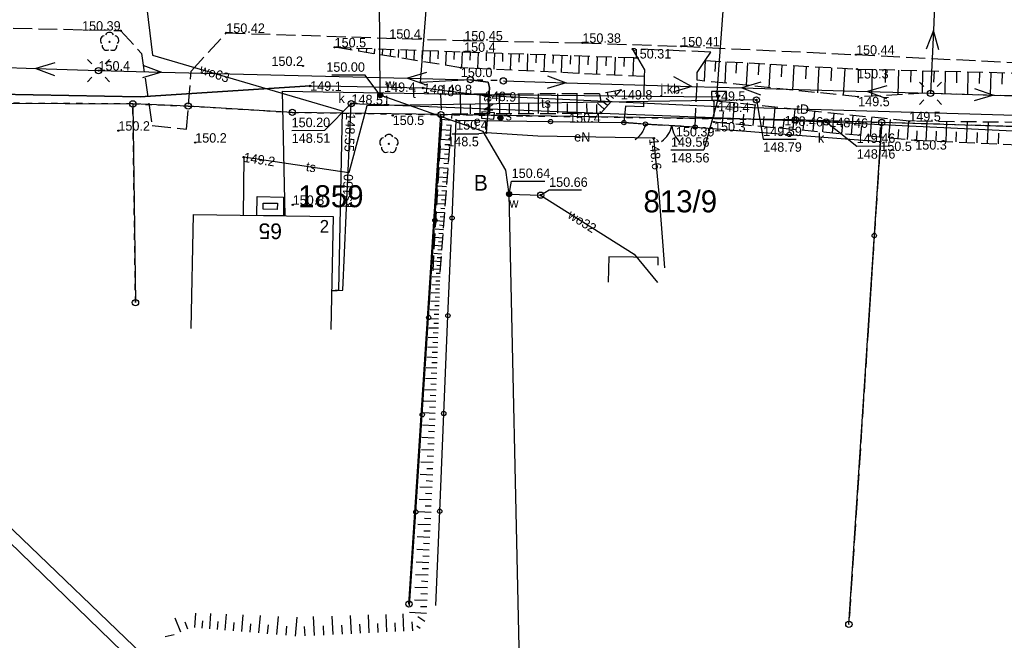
# Model space of a CAD drawing. Extents: x 7582895 to 7584772, y 6020395 to 6021139.
# Tile 5 of 49: x 7583654 to 7583732, y 6020650 to 6020700. Entities that reach past the tile are written whole.
import ezdxf
from ezdxf.enums import TextEntityAlignment as Align

# ---------------------------------------------------------------- set-up
doc = ezdxf.new("R2010")
doc.units = 0
for name, pattern in [('1_1', [0]), ('1_OTKJ', [2, 1.5, -0.5]), ('1_OTRK', [1.75, 1.25, -0.5]), ('1_OTRKG', [1.75, 1.25, -0.5]), ('3_EGBN', [0]), ('3_EGBS', [0]), ('3_EGBT', [0]), ('3_EGBU_A', [0]), ('4_SUEP_A', [0]), ('4_SUKP', [0]), ('4_SULO', [0]), ('4_SUPK', [0]), ('4_SUTP_A', [0]), ('4_SUWP', [0]), ('GDE', [0]), ('GUK', [2, 1.5, -0.5]), ('GUZ', [1, 0.5, -0.5])]:
    doc.linetypes.add(name, pattern=pattern)
doc.layers.get('0').update_dxf_attribs({"linetype": 'CONTINUOUS'})
for name, color, linetype in [('Dzialki', 7, 'GDE'), ('EADTD_T_0', 216, 'CONTINUOUS'), ('EGBB_L_0', 36, '3_EGBU_A'), ('EGBC_E_T_0', 7, 'CONTINUOUS'), ('EGBC_L_0', 7, '3_EGBN'), ('EGBE_L_0', 7, '3_EGBT'), ('EGBE_L_3', 7, '3_EGBS'), ('Kontury', 3, 'GUK'), ('Numery_dzialek', 7, 'CONTINUOUS'), ('Numery_uzytkow', 3, 'CONTINUOUS'), ('OTK_E_T_0', 7, 'CONTINUOUS'), ('OTK_L_0', 7, '1_OTKJ'), ('OTO_L_0', 7, 'CONTINUOUS'), ('OTO_L_1', 7, 'CONTINUOUS'), ('OTO_L_2', 7, 'CONTINUOUS'), ('OTR_L_1', 7, '1_OTRK'), ('OTR_T_0', 7, 'CONTINUOUS'), ('OTR_T_1', 7, 'CONTINUOUS'), ('OTZ_T_0', 96, 'CONTINUOUS'), ('Punkty', 7, 'CONTINUOUS'), ('SUE_E_T_1', 1, 'CONTINUOUS'), ('SUE_T_3', 7, 'CONTINUOUS'), ('SUE_T_4', 1, 'CONTINUOUS'), ('SUEP_E_T_0', 1, 'CONTINUOUS'), ('SUEP_L_0', 1, '4_SUEP_A'), ('SUER_T_0', 1, 'CONTINUOUS'), ('SUK_E_T_4', 36, 'CONTINUOUS'), ('SUK_T_3', 36, 'CONTINUOUS'), ('SUKP_E_T_0', 36, 'CONTINUOUS'), ('SUKP_L_0', 36, '4_SUKP'), ('SUKR_T_0', 36, 'CONTINUOUS'), ('SUL_L_1', 7, '4_SULO'), ('SUP_L_1', 7, '4_SUPK'), ('SUP_T_0', 7, 'CONTINUOUS'), ('SUP_T_2', 7, 'CONTINUOUS'), ('SUS_E_T_0', 7, 'CONTINUOUS'), ('SUS_T_0', 7, 'CONTINUOUS'), ('SUTP_E_T_0', 30, 'CONTINUOUS'), ('SUTP_L_0', 30, '4_SUTP_A'), ('SUTR_T_0', 30, 'CONTINUOUS'), ('SUW_E_T_2', 5, 'CONTINUOUS'), ('SUW_T_5', 5, 'CONTINUOUS'), ('SUWP_E_T_0', 5, 'CONTINUOUS'), ('SUWP_L_0', 5, '4_SUWP'), ('SUWR_T_0', 5, 'CONTINUOUS'), ('Uzytki', 3, 'GUZ')]:
    doc.layers.add(name, color=color, linetype=linetype)

# ---------------------------------------------------------------- blocks, each defined once
blk = doc.blocks.new('GRT')
at = {"linetype": 'CONTINUOUS'}
blk.add_circle((0, 0), 0.25, dxfattribs=at)
blk = doc.blocks.new('1_OTRN')
at = {"linetype": 'CONTINUOUS'}
blk.add_circle((0, 0), 0.045, dxfattribs=at)
blk = doc.blocks.new('1_OTRS')
at = {"linetype": 'CONTINUOUS'}
blk.add_circle((0, 0), 0.045, dxfattribs=at)
blk = doc.blocks.new('1_OTZL')
at = {"linetype": 'CONTINUOUS'}
blk.add_circle((0, 0), 0.045, dxfattribs=at)
for centre, start, end in [((-0.357, 0.116), 102.14447, 221.86002), ((0, 0.375), 30.14012, 149.85988), ((0.357, 0.116), 318.13998, 77.85553), ((-0.22, -0.303), 174.14818, 293.85423), ((0.22, -0.303), 246.14577, 5.85182)]:
    blk.add_arc(centre, 0.375, start, end, dxfattribs=at)
blk = doc.blocks.new('4_SUEO_W')
at = {"linetype": 'CONTINUOUS'}
for p, q in [((-0.5303, 0.5303), (-0.8839, 0.8839)), ((0.5303, 0.5303), (0.8839, 0.8839)), ((-0.5303, -0.5303), (-0.8839, -0.8839)), ((0.5303, -0.5303), (0.8839, -0.8839))]:
    blk.add_line(p, q, dxfattribs=at)
blk.add_circle((0, 0), 0.025, dxfattribs=at)
blk = doc.blocks.new('4_SUPP')
at = {"linetype": 'CONTINUOUS'}
blk.add_circle((0, 0), 0.25, dxfattribs=at)
blk = doc.blocks.new('4_SUES')
at = {"linetype": 'CONTINUOUS'}
for p, q in [((0.5, 0.25), (-0.5, 0.25)), ((-0.5, 0.25), (-0.5, -0.25)), ((0.5, -0.25), (0.5, 0.25)), ((-0.5, -0.25), (0.5, -0.25))]:
    blk.add_line(p, q, dxfattribs=at)
blk = doc.blocks.new('4_SUPS')
at = {"linetype": 'CONTINUOUS'}
blk.add_circle((0, 0), 0.0625, dxfattribs=at)
blk = doc.blocks.new('4_SUKS')
at = {"linetype": 'CONTINUOUS'}
blk.add_circle((0, 0), 0.25, dxfattribs=at)
blk = doc.blocks.new('4_SUPK')
at = {"linetype": 'CONTINUOUS'}
blk.add_circle((0, 0), 0.25, dxfattribs=at)
blk = doc.blocks.new('4_SUSU')
at = {"linetype": 'CONTINUOUS'}
for radius in [0.2, 0.175, 0.15, 0.125, 0.1, 0.075, 0.05, 0.025, 0.00715]:
    blk.add_circle((0, 0), radius, dxfattribs=at)
blk = doc.blocks.new('4_SUWW')
at = {"linetype": 'CONTINUOUS'}
for radius in [0.2, 0.175, 0.15, 0.125, 0.1, 0.075, 0.05, 0.025, 0.00715]:
    blk.add_circle((0, 0), radius, dxfattribs=at)

msp = doc.modelspace()

# ---------------------------------------------------------------- linework, layer by layer
at = {"layer": 'Dzialki'}
for p, q in [((7583631.73, 6020693.1), (7583662.64, 6020692.94)), ((7583662.64, 6020692.94), (7583662.85, 6020677.13)), ((7583667.04, 6020692.77), (7583662.64, 6020692.94)), ((7583675.32, 6020692.26), (7583667.04, 6020692.77)), ((7583687.14, 6020692.09), (7583675.32, 6020692.26)), ((7583684.59, 6020653.15), (7583687.14, 6020692.09)), ((7583715.31, 6020691.67), (7583687.14, 6020692.09)), ((7583722.18, 6020691.46), (7583715.31, 6020691.67)), ((7583719.57, 6020651.53), (7583722.18, 6020691.46)), ((7583751.44, 6020690.55), (7583722.18, 6020691.46))]:
    msp.add_line(p, q, dxfattribs=at)
at = {"layer": 'EGBB_L_0', "linetype": '3_EGBU_A'}
for p, q in [((7583667.27, 6020675.07), (7583667.46, 6020684.13)), ((7583667.46, 6020684.13), (7583678.56, 6020683.99)), ((7583678.56, 6020683.99), (7583678.38, 6020674.98))]:
    msp.add_line(p, q, dxfattribs=at)
at = {"layer": 'EGBC_L_0', "linetype": '3_EGBN'}
for p, q in [((7583667.27, 6020675.07), (7583667.46, 6020684.13)), ((7583667.46, 6020684.13), (7583678.56, 6020683.99)), ((7583678.56, 6020683.99), (7583678.38, 6020674.98))]:
    msp.add_line(p, q, dxfattribs=at)
at = {"layer": 'EGBE_L_0', "linetype": '3_EGBT'}
for p, q in [((7583672.5, 6020684.06), (7583672.52, 6020685.56)), ((7583672.52, 6020685.56), (7583674.63, 6020685.53)), ((7583674.63, 6020685.53), (7583674.62, 6020684.04)), ((7583673, 6020684.56), (7583673.01, 6020685.05)), ((7583674.12, 6020684.54), (7583673, 6020684.56)), ((7583673.01, 6020685.05), (7583674.13, 6020685.04)), ((7583674.13, 6020685.04), (7583674.12, 6020684.54)), ((7583674.62, 6020684.04), (7583672.5, 6020684.06))]:
    msp.add_line(p, q, dxfattribs=at)
at = {"layer": 'EGBE_L_3', "linetype": '3_EGBS'}
for p, q in [((7583700.49, 6020680.77), (7583700.44, 6020678.76)), ((7583704.42, 6020680.72), (7583700.49, 6020680.77)), ((7583704.41, 6020680.12), (7583704.42, 6020680.72))]:
    msp.add_line(p, q, dxfattribs=at)
at = {"layer": 'Kontury'}
for p, q in [((7583722.18, 6020691.46), (7583719.57, 6020651.53)), ((7583754.8, 6020690.45), (7583722.18, 6020691.46))]:
    msp.add_line(p, q, dxfattribs=at)
at = {"layer": 'OTK_L_0', "linetype": '1_OTKJ'}
for p, q in [((7583637.14, 6020699.32), (7583661.67, 6020698.77)), ((7583661.67, 6020698.77), (7583663.33, 6020696.96)), ((7583667.28, 6020695.55), (7583670.07, 6020698.59)), ((7583670.07, 6020698.59), (7583688.99, 6020697.98)), ((7583688.99, 6020697.98), (7583698.38, 6020697.8)), ((7583698.38, 6020697.8), (7583706.24, 6020697.52)), ((7583708.59, 6020697.06), (7583702.35, 6020697.32)), ((7583702.35, 6020697.32), (7583702.76, 6020696.61)), ((7583706.24, 6020697.52), (7583720.14, 6020696.86)), ((7583663.33, 6020696.96), (7583664.18, 6020691.22)), ((7583702.76, 6020696.61), (7583703.32, 6020695.65)), ((7583707.51, 6020695.44), (7583708.15, 6020696.39)), ((7583708.15, 6020696.39), (7583708.59, 6020697.06)), ((7583720.14, 6020696.86), (7583734.9, 6020696.12)), ((7583666.92, 6020690.92), (7583667.28, 6020695.55)), ((7583703.32, 6020695.65), (7583703.29, 6020695.11)), ((7583703.29, 6020695.11), (7583703.24, 6020692.7)), ((7583707.35, 6020691.1), (7583707.51, 6020694.82)), ((7583707.51, 6020694.82), (7583707.51, 6020695.44)), ((7583701.82, 6020692.76), (7583701.68, 6020691.45)), ((7583703.24, 6020692.7), (7583701.82, 6020692.76)), ((7583664.18, 6020691.22), (7583666.92, 6020690.92)), ((7583701.68, 6020691.45), (7583703.4, 6020691.34)), ((7583703.4, 6020691.34), (7583707.35, 6020691.1))]:
    msp.add_line(p, q, dxfattribs=at)
at = {"layer": 'OTO_L_0'}
for p, q in [((7583688.02, 6020683.86), (7583688.35, 6020691.64)), ((7583688.35, 6020691.64), (7583695.85, 6020691.53)), ((7583686.66, 6020683.67), (7583687.17, 6020691.4)), ((7583695.85, 6020691.53), (7583701.68, 6020691.45)), ((7583707.35, 6020691.1), (7583714.83, 6020690.51)), ((7583714.83, 6020690.51), (7583722.07, 6020689.94)), ((7583722.07, 6020689.94), (7583721.59, 6020682.46)), ((7583687.69, 6020676.09), (7583688.02, 6020683.86)), ((7583686.16, 6020675.94), (7583686.66, 6020683.67)), ((7583721.59, 6020682.46), (7583721.07, 6020674.5)), ((7583685.65, 6020668.21), (7583686.16, 6020675.94)), ((7583687.36, 6020668.31), (7583687.69, 6020676.09)), ((7583685.14, 6020660.48), (7583685.65, 6020668.21)), ((7583687.04, 6020660.53), (7583687.36, 6020668.31)), ((7583684.65, 6020653), (7583685.14, 6020660.48)), ((7583686.72, 6020653.04), (7583687.04, 6020660.53))]:
    msp.add_line(p, q, dxfattribs=at)
for centre in [(7583695.85, 6020691.53), (7583714.83, 6020690.51), (7583686.66, 6020683.67), (7583688.02, 6020683.86), (7583721.59, 6020682.46), (7583686.16, 6020675.94), (7583687.69, 6020676.09), (7583685.65, 6020668.21), (7583687.36, 6020668.31), (7583685.14, 6020660.48), (7583687.04, 6020660.53)]:
    msp.add_circle(centre, 0.17, dxfattribs=at)
at = {"layer": 'OTO_L_1'}
for p, q in [((7583704.75, 6020691.26), (7583703.4, 6020691.34)), ((7583706.25, 6020691.17), (7583704.75, 6020691.26)), ((7583707.35, 6020691.1), (7583706, 6020691.18))]:
    msp.add_line(p, q, dxfattribs=at)
for centre in [(7583703.4, 6020691.34), (7583707.35, 6020691.1)]:
    msp.add_circle(centre, 0.17, dxfattribs=at)
for centre, start, end in [((7583703.539, 6020691.608), 304.50419, 348.57856), ((7583707.494, 6020691.368), 184.46747, 228.54184)]:
    msp.add_arc(centre, 2, start, end, dxfattribs=at)
at = {"layer": 'OTO_L_2'}
for p, q in [((7583702.43, 6020691.4), (7583701.68, 6020691.45)), ((7583702.7, 6020691.39), (7583702.43, 6020691.4)), ((7583703.4, 6020691.34), (7583702.65, 6020691.39)), ((7583703.24, 6020690.87), (7583703.19, 6020690.78)), ((7583703.28, 6020690.96), (7583703.24, 6020690.87)), ((7583703.32, 6020691.05), (7583703.28, 6020690.96)), ((7583703.35, 6020691.14), (7583703.32, 6020691.05)), ((7583703.37, 6020691.24), (7583703.35, 6020691.14)), ((7583703.4, 6020691.34), (7583703.37, 6020691.24)), ((7583702.6, 6020690.11), (7583702.57, 6020690.09)), ((7583702.68, 6020690.17), (7583702.6, 6020690.11)), ((7583702.76, 6020690.24), (7583702.68, 6020690.17)), ((7583702.83, 6020690.3), (7583702.76, 6020690.24)), ((7583702.9, 6020690.38), (7583702.83, 6020690.3)), ((7583702.96, 6020690.45), (7583702.9, 6020690.38)), ((7583703.03, 6020690.53), (7583702.96, 6020690.45)), ((7583703.09, 6020690.61), (7583703.03, 6020690.53)), ((7583703.14, 6020690.7), (7583703.09, 6020690.61)), ((7583703.19, 6020690.78), (7583703.14, 6020690.7))]:
    msp.add_line(p, q, dxfattribs=at)
for centre in [(7583701.68, 6020691.45), (7583703.4, 6020691.34)]:
    msp.add_circle(centre, 0.17, dxfattribs=at)
at = {"layer": 'OTR_L_1', "linetype": '1_OTRKG'}
for p, q in [((7583678.68, 6020697.44), (7583688.98, 6020697.08)), ((7583688.98, 6020697.08), (7583702.76, 6020696.61)), ((7583708.15, 6020696.39), (7583720.22, 6020695.71)), ((7583720.22, 6020695.71), (7583734.85, 6020695.35)), ((7583701.44, 6020694.04), (7583699.74, 6020693.74)), ((7583699.84, 6020692.2), (7583701.44, 6020694.04)), ((7583687.08, 6020679.56), (7583688.03, 6020692.16)), ((7583688.03, 6020692.16), (7583699.84, 6020692.2)), ((7583708.85, 6020691.5), (7583724.85, 6020690.05)), ((7583724.85, 6020690.05), (7583736.12, 6020689.56))]:
    msp.add_line(p, q, dxfattribs=at)
at = {"layer": 'OTR_L_1', "linetype": '1_OTRK'}
for p, q in [((7583688.72, 6020695.82), (7583678.68, 6020697.44)), ((7583702.76, 6020696.61), (7583703.32, 6020695.65)), ((7583707.51, 6020695.44), (7583708.15, 6020696.39)), ((7583703.29, 6020695.11), (7583688.72, 6020695.82)), ((7583703.32, 6020695.65), (7583703.29, 6020695.11)), ((7583707.51, 6020694.82), (7583707.51, 6020695.44)), ((7583720.31, 6020693.5), (7583707.51, 6020694.82)), ((7583699.74, 6020693.74), (7583687.1, 6020693.71)), ((7583687.1, 6020693.71), (7583687.18, 6020691.37)), ((7583708.84, 6020693.18), (7583708.85, 6020691.5)), ((7583724.37, 6020691.56), (7583708.84, 6020693.18)), ((7583725.57, 6020693.78), (7583720.31, 6020693.5)), ((7583734.66, 6020693.52), (7583725.57, 6020693.78)), ((7583687.18, 6020691.37), (7583686.48, 6020679.67)), ((7583736.71, 6020691.42), (7583724.37, 6020691.56))]:
    msp.add_line(p, q, dxfattribs=at)
at = {"layer": 'OTR_L_1', "linetype": '1_1'}
for p, q in [((7583679.31, 6020697.42), (7583679.31, 6020697.34)), ((7583679.95, 6020697.4), (7583679.94, 6020697.24)), ((7583680.58, 6020697.37), (7583680.57, 6020697.13)), ((7583681.22, 6020697.35), (7583681.2, 6020697.03)), ((7583681.85, 6020697.33), (7583681.83, 6020696.93)), ((7583682.48, 6020697.31), (7583682.47, 6020696.83)), ((7583683.12, 6020697.28), (7583683.1, 6020696.73)), ((7583683.75, 6020697.26), (7583683.73, 6020696.63)), ((7583684.38, 6020697.24), (7583684.36, 6020696.61)), ((7583685.02, 6020697.22), (7583684.99, 6020696.42)), ((7583685.65, 6020697.2), (7583685.63, 6020696.56)), ((7583686.29, 6020697.17), (7583686.25, 6020696.22)), ((7583686.92, 6020697.15), (7583686.9, 6020696.52)), ((7583687.55, 6020697.13), (7583687.51, 6020696.01)), ((7583688.19, 6020697.11), (7583688.16, 6020696.47)), ((7583688.82, 6020697.09), (7583688.78, 6020695.82)), ((7583689.45, 6020697.06), (7583689.43, 6020696.43)), ((7583690.09, 6020697.04), (7583690.05, 6020695.76)), ((7583690.74, 6020697.02), (7583690.72, 6020696.37)), ((7583691.39, 6020697), (7583691.34, 6020695.69)), ((7583692.04, 6020696.98), (7583692.02, 6020696.32)), ((7583692.7, 6020696.95), (7583692.65, 6020695.63)), ((7583693.36, 6020696.93), (7583693.34, 6020696.26)), ((7583694.03, 6020696.91), (7583693.98, 6020695.56)), ((7583694.7, 6020696.89), (7583694.68, 6020696.21)), ((7583695.38, 6020696.86), (7583695.33, 6020695.5)), ((7583696.06, 6020696.84), (7583696.04, 6020696.15)), ((7583696.75, 6020696.82), (7583696.7, 6020695.43)), ((7583697.44, 6020696.79), (7583697.42, 6020696.1)), ((7583698.14, 6020696.77), (7583698.09, 6020695.36)), ((7583698.85, 6020696.75), (7583698.82, 6020696.04)), ((7583699.55, 6020696.72), (7583699.51, 6020695.29)), ((7583700.27, 6020696.7), (7583700.24, 6020695.98)), ((7583700.99, 6020696.67), (7583700.94, 6020695.22)), ((7583701.71, 6020696.65), (7583701.69, 6020695.92)), ((7583702.44, 6020696.62), (7583702.39, 6020695.15)), ((7583708.15, 6020696.39), (7583708.06, 6020694.76)), ((7583708.96, 6020696.34), (7583708.91, 6020695.51)), ((7583709.79, 6020696.29), (7583709.7, 6020694.59)), ((7583710.64, 6020696.25), (7583710.59, 6020695.38)), ((7583711.51, 6020696.2), (7583711.41, 6020694.42)), ((7583712.4, 6020696.15), (7583712.35, 6020695.24)), ((7583713.32, 6020696.1), (7583713.21, 6020694.23)), ((7583714.25, 6020696.04), (7583714.2, 6020695.09)), ((7583715.2, 6020695.99), (7583715.09, 6020694.04)), ((7583716.18, 6020695.94), (7583716.12, 6020694.94)), ((7583717.18, 6020695.88), (7583717.07, 6020693.83)), ((7583718.2, 6020695.82), (7583718.14, 6020694.78)), ((7583719.25, 6020695.76), (7583719.13, 6020693.62)), ((7583720.32, 6020695.71), (7583720.3, 6020694.61)), ((7583721.42, 6020695.68), (7583721.37, 6020693.56)), ((7583722.49, 6020695.65), (7583722.46, 6020694.63)), ((7583723.51, 6020695.63), (7583723.46, 6020693.67)), ((7583724.49, 6020695.61), (7583724.46, 6020694.66)), ((7583725.43, 6020695.58), (7583725.39, 6020693.77)), ((7583726.34, 6020695.56), (7583726.31, 6020694.66)), ((7583727.24, 6020695.54), (7583727.19, 6020693.73)), ((7583728.14, 6020695.52), (7583728.12, 6020694.61)), ((7583729.04, 6020695.49), (7583729, 6020693.68)), ((7583729.95, 6020695.47), (7583729.92, 6020694.56)), ((7583730.85, 6020695.45), (7583730.81, 6020693.63)), ((7583731.76, 6020695.43), (7583731.74, 6020694.52)), ((7583700.97, 6020693.96), (7583701, 6020693.79)), ((7583701.34, 6020693.93), (7583701.3, 6020693.96)), ((7583688.71, 6020692.16), (7583688.7, 6020693.71)), ((7583690.26, 6020692.17), (7583690.25, 6020693.72)), ((7583691.81, 6020692.17), (7583691.8, 6020693.72)), ((7583693.35, 6020692.18), (7583693.35, 6020693.72)), ((7583694.9, 6020692.18), (7583694.89, 6020693.73)), ((7583696.44, 6020692.19), (7583696.44, 6020693.73)), ((7583697.98, 6020692.19), (7583697.98, 6020693.74)), ((7583699.74, 6020693.74), (7583699.85, 6020693.14)), ((7583700.61, 6020693.09), (7583700.27, 6020693.38)), ((7583700.36, 6020693.85), (7583700.42, 6020693.46)), ((7583700.85, 6020693.37), (7583700.62, 6020693.57)), ((7583701.1, 6020693.65), (7583700.96, 6020693.77)), ((7583689.48, 6020692.16), (7583689.48, 6020692.94)), ((7583691.03, 6020692.17), (7583691.03, 6020692.94)), ((7583692.58, 6020692.18), (7583692.58, 6020692.95)), ((7583694.13, 6020692.18), (7583694.12, 6020692.95)), ((7583695.67, 6020692.19), (7583695.67, 6020692.96)), ((7583697.21, 6020692.19), (7583697.21, 6020692.96)), ((7583698.76, 6020692.2), (7583698.75, 6020692.97)), ((7583699.53, 6020692.2), (7583699.52, 6020692.89)), ((7583700.12, 6020692.52), (7583699.59, 6020692.99)), ((7583700.37, 6020692.8), (7583700.09, 6020693.05)), ((7583710.34, 6020691.37), (7583710.49, 6020693.01)), ((7583711.97, 6020691.22), (7583712.11, 6020692.84)), ((7583713.57, 6020691.07), (7583713.72, 6020692.67)), ((7583715.15, 6020690.93), (7583715.3, 6020692.51)), ((7583687.99, 6020691.63), (7583687.17, 6020691.69)), ((7583688.02, 6020692.06), (7583687.59, 6020692.09)), ((7583699.88, 6020692.24), (7583699.78, 6020692.33)), ((7583709.52, 6020691.44), (7583709.59, 6020692.27)), ((7583711.16, 6020691.29), (7583711.23, 6020692.11)), ((7583712.77, 6020691.14), (7583712.84, 6020691.95)), ((7583714.36, 6020691), (7583714.44, 6020691.79)), ((7583715.94, 6020690.86), (7583716.01, 6020691.64)), ((7583716.72, 6020690.79), (7583716.86, 6020692.34)), ((7583718.26, 6020690.65), (7583718.4, 6020692.18)), ((7583719.78, 6020690.51), (7583719.91, 6020692.02)), ((7583721.28, 6020690.37), (7583721.41, 6020691.87)), ((7583722.76, 6020690.24), (7583722.89, 6020691.71)), ((7583687.93, 6020690.82), (7583687.15, 6020690.88)), ((7583687.96, 6020691.22), (7583687.57, 6020691.25)), ((7583717.49, 6020690.72), (7583717.56, 6020691.49)), ((7583719.02, 6020690.58), (7583719.09, 6020691.34)), ((7583720.53, 6020690.44), (7583720.6, 6020691.19)), ((7583722.02, 6020690.31), (7583722.09, 6020691.05)), ((7583723.49, 6020690.17), (7583723.55, 6020690.91)), ((7583724.22, 6020690.11), (7583724.35, 6020691.56)), ((7583725.73, 6020690.01), (7583725.8, 6020691.54)), ((7583727.3, 6020689.94), (7583727.37, 6020691.53)), ((7583728.92, 6020689.87), (7583729, 6020691.51)), ((7583730.6, 6020689.8), (7583730.67, 6020691.49)), ((7583687.87, 6020690.05), (7583687.1, 6020690.11)), ((7583687.9, 6020690.43), (7583687.51, 6020690.46)), ((7583724.97, 6020690.04), (7583725, 6020690.8)), ((7583726.51, 6020689.98), (7583726.55, 6020690.76)), ((7583728.11, 6020689.91), (7583728.14, 6020690.71)), ((7583729.76, 6020689.84), (7583729.79, 6020690.67)), ((7583731.46, 6020689.76), (7583731.5, 6020690.62)), ((7583687.81, 6020689.29), (7583687.06, 6020689.34)), ((7583687.84, 6020689.67), (7583687.46, 6020689.69)), ((7583687.76, 6020688.53), (7583687.01, 6020688.59)), ((7583687.78, 6020688.91), (7583687.41, 6020688.94)), ((7583687.7, 6020687.79), (7583686.97, 6020687.85)), ((7583687.73, 6020688.16), (7583687.36, 6020688.19)), ((7583687.65, 6020687.06), (7583686.93, 6020687.12)), ((7583687.67, 6020687.43), (7583687.31, 6020687.46)), ((7583687.59, 6020686.35), (7583686.88, 6020686.4)), ((7583687.62, 6020686.7), (7583687.26, 6020686.73)), ((7583687.54, 6020685.64), (7583686.84, 6020685.69)), ((7583687.57, 6020685.99), (7583687.21, 6020686.02)), ((7583687.49, 6020684.95), (7583686.8, 6020685)), ((7583687.46, 6020684.6), (7583687.12, 6020684.63)), ((7583687.51, 6020685.29), (7583687.17, 6020685.32)), ((7583687.43, 6020684.26), (7583686.76, 6020684.31)), ((7583687.41, 6020683.92), (7583687.07, 6020683.95)), ((7583687.38, 6020683.59), (7583686.72, 6020683.64)), ((7583687.36, 6020683.25), (7583687.03, 6020683.28)), ((7583687.28, 6020682.27), (7583686.64, 6020682.32)), ((7583687.33, 6020682.92), (7583686.68, 6020682.97)), ((7583687.31, 6020682.6), (7583686.98, 6020682.62)), ((7583687.24, 6020681.63), (7583686.6, 6020681.67)), ((7583687.26, 6020681.95), (7583686.94, 6020681.97)), ((7583687.19, 6020680.99), (7583686.56, 6020681.04)), ((7583687.16, 6020680.68), (7583686.85, 6020680.7)), ((7583687.21, 6020681.31), (7583686.9, 6020681.33)), ((7583687.14, 6020680.37), (7583686.52, 6020680.42)), ((7583687.12, 6020680.06), (7583686.81, 6020680.08)), ((7583687.07, 6020679.15), (7583686.45, 6020679.17)), ((7583687.09, 6020679.76), (7583686.49, 6020679.8)), ((7583687.08, 6020679.45), (7583686.77, 6020679.46)), ((7583687.04, 6020678.52), (7583686.41, 6020678.54)), ((7583687.06, 6020678.84), (7583686.74, 6020678.85)), ((7583687.02, 6020677.88), (7583686.36, 6020677.9)), ((7583687.01, 6020677.55), (7583686.68, 6020677.56)), ((7583687.03, 6020678.2), (7583686.71, 6020678.21)), ((7583687, 6020677.21), (7583686.32, 6020677.24)), ((7583686.99, 6020676.87), (7583686.64, 6020676.88)), ((7583686.98, 6020676.53), (7583686.27, 6020676.55)), ((7583686.96, 6020676.18), (7583686.61, 6020676.19)), ((7583686.95, 6020675.82), (7583686.23, 6020675.84)), ((7583686.94, 6020675.46), (7583686.57, 6020675.47)), ((7583686.93, 6020675.09), (7583686.18, 6020675.11)), ((7583686.91, 6020674.71), (7583686.53, 6020674.73)), ((7583686.9, 6020674.33), (7583686.13, 6020674.36)), ((7583686.89, 6020673.94), (7583686.49, 6020673.96)), ((7583686.87, 6020673.55), (7583686.08, 6020673.58)), ((7583686.86, 6020673.15), (7583686.45, 6020673.17)), ((7583686.85, 6020672.75), (7583686.02, 6020672.78)), ((7583686.83, 6020672.34), (7583686.41, 6020672.35)), ((7583686.82, 6020671.92), (7583685.97, 6020671.95)), ((7583686.8, 6020671.49), (7583686.37, 6020671.51)), ((7583686.79, 6020671.06), (7583685.91, 6020671.09)), ((7583686.77, 6020670.62), (7583686.33, 6020670.64)), ((7583686.76, 6020670.17), (7583685.85, 6020670.2)), ((7583686.74, 6020669.72), (7583686.28, 6020669.74)), ((7583686.73, 6020669.26), (7583685.79, 6020669.29)), ((7583686.69, 6020668.32), (7583685.73, 6020668.35)), ((7583686.71, 6020668.79), (7583686.23, 6020668.81)), ((7583686.65, 6020667.34), (7583685.67, 6020667.39)), ((7583686.68, 6020667.83), (7583686.19, 6020667.86)), ((7583686.63, 6020666.85), (7583686.14, 6020666.88)), ((7583686.61, 6020666.36), (7583685.63, 6020666.41)), ((7583686.59, 6020665.87), (7583686.1, 6020665.89)), ((7583686.57, 6020665.38), (7583685.58, 6020665.42)), ((7583686.52, 6020664.4), (7583685.54, 6020664.44)), ((7583686.55, 6020664.89), (7583686.05, 6020664.91)), ((7583686.48, 6020663.41), (7583685.49, 6020663.45)), ((7583686.5, 6020663.9), (7583686.01, 6020663.92)), ((7583686.46, 6020662.91), (7583685.96, 6020662.94)), ((7583686.44, 6020662.42), (7583685.45, 6020662.46)), ((7583686.41, 6020661.92), (7583685.92, 6020661.95)), ((7583686.39, 6020661.43), (7583685.4, 6020661.47)), ((7583686.35, 6020660.44), (7583685.35, 6020660.48)), ((7583686.37, 6020660.93), (7583685.87, 6020660.95)), ((7583686.33, 6020659.94), (7583685.83, 6020659.96)), ((7583686.3, 6020659.44), (7583685.31, 6020659.48)), ((7583686.28, 6020658.94), (7583685.78, 6020658.96)), ((7583686.26, 6020658.44), (7583685.26, 6020658.49)), ((7583686.24, 6020657.94), (7583685.74, 6020657.96)), ((7583686.21, 6020657.44), (7583685.21, 6020657.49)), ((7583686.17, 6020656.44), (7583685.17, 6020656.49)), ((7583686.19, 6020656.94), (7583685.69, 6020656.96)), ((7583686.15, 6020655.94), (7583685.65, 6020655.96)), ((7583686.13, 6020655.44), (7583685.12, 6020655.48)), ((7583686.1, 6020654.93), (7583685.6, 6020654.96)), ((7583686.08, 6020654.43), (7583685.07, 6020654.47)), ((7583686.04, 6020653.42), (7583685.03, 6020653.47)), ((7583686.06, 6020653.93), (7583685.55, 6020653.95)), ((7583685.99, 6020652.41), (7583684.65, 6020652.47)), ((7583686.01, 6020652.92), (7583685.51, 6020652.94)), ((7583666.46, 6020650.92), (7583666.01, 6020652.03)), ((7583667.02, 6020651.15), (7583666.79, 6020651.71)), ((7583667.56, 6020651.29), (7583667.66, 6020652.43)), ((7583668.15, 6020651.24), (7583668.2, 6020651.82)), ((7583668.75, 6020651.18), (7583668.85, 6020652.39)), ((7583669.37, 6020651.13), (7583669.42, 6020651.75)), ((7583669.99, 6020651.08), (7583670.1, 6020652.34)), ((7583670.64, 6020651.02), (7583670.69, 6020651.67)), ((7583671.3, 6020650.97), (7583671.41, 6020652.28)), ((7583672.66, 6020650.85), (7583672.78, 6020652.23)), ((7583674.09, 6020650.73), (7583674.21, 6020652.17)), ((7583675.58, 6020650.6), (7583675.71, 6020652.11)), ((7583677.09, 6020650.64), (7583677.01, 6020652.15)), ((7583678.57, 6020650.72), (7583678.5, 6020652.19)), ((7583680.02, 6020650.79), (7583679.95, 6020652.23)), ((7583681.44, 6020650.86), (7583681.37, 6020652.28)), ((7583682.84, 6020650.93), (7583682.77, 6020652.32)), ((7583684.2, 6020651), (7583684.13, 6020652.36)), ((7583684.9, 6020651.03), (7583684.86, 6020651.73)), ((7583685.86, 6020651.77), (7583685.29, 6020652.14)), ((7583671.97, 6020650.91), (7583672.03, 6020651.58)), ((7583673.36, 6020650.79), (7583673.42, 6020651.5)), ((7583674.82, 6020650.67), (7583674.89, 6020651.4)), ((7583676.34, 6020650.61), (7583676.3, 6020651.36)), ((7583677.83, 6020650.68), (7583677.8, 6020651.42)), ((7583679.3, 6020650.75), (7583679.26, 6020651.48)), ((7583680.74, 6020650.83), (7583680.7, 6020651.54)), ((7583682.14, 6020650.9), (7583682.11, 6020651.6)), ((7583683.52, 6020650.97), (7583683.49, 6020651.65)), ((7583685.49, 6020651.21), (7583685.21, 6020651.39)), ((7583665.92, 6020650.69), (7583665.22, 6020650.55))]:
    msp.add_line(p, q, dxfattribs=at)
msp.add_point((7583678.68, 6020697.44), dxfattribs=at)
at = {"layer": 'SUEP_L_0', "linetype": '4_SUEP_A'}
for p, q in [((7583685.5, 6020694.64), (7583686.73, 6020710.2)), ((7583726.55, 6020704.49), (7583726.29, 6020698.77)), ((7583726.29, 6020698.77), (7583725.72, 6020697.3)), ((7583726.29, 6020698.77), (7583726.06, 6020693.78)), ((7583726.72, 6020697.25), (7583726.29, 6020698.77)), ((7583635.79, 6020696.42), (7583654.92, 6020695.76)), ((7583656.43, 6020696.21), (7583654.92, 6020695.76)), ((7583654.92, 6020695.76), (7583659.91, 6020695.59)), ((7583654.92, 6020695.76), (7583656.4, 6020695.21)), ((7583659.91, 6020695.59), (7583664.91, 6020695.47)), ((7583663.43, 6020696.01), (7583664.91, 6020695.47)), ((7583664.91, 6020695.47), (7583663.4, 6020695.01)), ((7583664.91, 6020695.47), (7583684.48, 6020694.98)), ((7583685.99, 6020695.45), (7583684.48, 6020694.98)), ((7583684.48, 6020694.98), (7583689.48, 6020694.86)), ((7583684.48, 6020694.98), (7583685.97, 6020694.45)), ((7583689.48, 6020694.86), (7583685.5, 6020694.64)), ((7583689.48, 6020694.86), (7583690.89, 6020694.67)), ((7583692.1, 6020694.77), (7583697.1, 6020694.62)), ((7583695.61, 6020695.17), (7583697.1, 6020694.62)), ((7583705.62, 6020695.13), (7583707.09, 6020694.33)), ((7583690.89, 6020694.67), (7583690.99, 6020694.24)), ((7583690.99, 6020694.24), (7583690.94, 6020693.41)), ((7583697.1, 6020694.62), (7583695.58, 6020694.17)), ((7583697.1, 6020694.62), (7583707.09, 6020694.33)), ((7583707.09, 6020694.33), (7583705.58, 6020693.88)), ((7583707.09, 6020694.33), (7583711.07, 6020694.22)), ((7583712.58, 6020694.67), (7583711.07, 6020694.22)), ((7583711.07, 6020694.22), (7583721.06, 6020693.93)), ((7583711.07, 6020694.22), (7583712.55, 6020693.67)), ((7583722.58, 6020694.38), (7583721.06, 6020693.93)), ((7583729.57, 6020694.17), (7583731.06, 6020693.63)), ((7583690.94, 6020693.41), (7583690.87, 6020692.08)), ((7583721.06, 6020693.93), (7583726.06, 6020693.78)), ((7583721.06, 6020693.93), (7583722.55, 6020693.38)), ((7583726.06, 6020693.78), (7583731.06, 6020693.63)), ((7583731.06, 6020693.63), (7583729.54, 6020693.17)), ((7583731.06, 6020693.63), (7583741.05, 6020693.32)), ((7583690.75, 6020690.65), (7583690.87, 6020692.01)), ((7583690.87, 6020692.08), (7583690.87, 6020692.01)), ((7583694.84, 6020690.38), (7583690.75, 6020690.65)), ((7583704.06, 6020690.2), (7583694.84, 6020690.38)), ((7583704.5, 6020685.82), (7583704.06, 6020690.2)), ((7583704.93, 6020679.9), (7583704.5, 6020685.82))]:
    msp.add_line(p, q, dxfattribs=at)
at = {"layer": 'SUER_T_0', "linetype": 'CONTINUOUS'}
for p in [(7583688, 6020690.57), (7583690.75, 6020690.65)]:
    msp.add_line(p, (7583690.15, 6020690.57), dxfattribs=at)
at = {"layer": 'SUKP_L_0', "linetype": '4_SUKP'}
for p, q in [((7583679.33, 6020678.11), (7583680.01, 6020692.96)), ((7583680.01, 6020692.96), (7583717.77, 6020691.5)), ((7583717.77, 6020691.5), (7583755.8, 6020689.67)), ((7583678.44, 6020678.08), (7583679.33, 6020678.11)), ((7583652.45, 6020659.66), (7583679.03, 6020634.19)), ((7583651.88, 6020658.97), (7583678.26, 6020633.47))]:
    msp.add_line(p, q, dxfattribs=at)
at = {"layer": 'SUKR_T_0', "linetype": 'CONTINUOUS'}
for p, q in [((7583680.01, 6020692.96), (7583677.9, 6020690.85)), ((7583675.27, 6020690.83), (7583677.9, 6020690.85)), ((7583717.77, 6020691.5), (7583720.2, 6020689.57)), ((7583720.2, 6020689.57), (7583722.86, 6020689.59))]:
    msp.add_line(p, q, dxfattribs=at)
at = {"layer": 'SUL_L_1', "linetype": '4_SULO'}
for p, q in [((7583662.87, 6020707.56), (7583664.21, 6020696.82)), ((7583663.23, 6020693.49), (7583600.66, 6020694.75)), ((7583690.89, 6020694.67), (7583689.48, 6020694.86)), ((7583676.74, 6020694.37), (7583663.23, 6020693.49)), ((7583679.17, 6020694.34), (7583685.72, 6020694.21)), ((7583690.87, 6020692.08), (7583690.99, 6020694.24)), ((7583690.99, 6020694.24), (7583690.89, 6020694.67))]:
    msp.add_line(p, q, dxfattribs=at)
at = {"layer": 'SUP_L_1', "linetype": '4_SUPK'}
for p, q in [((7583709.84, 6020693.93), (7583708.65, 6020693.93)), ((7583708.65, 6020693.93), (7583708.68, 6020693.24)), ((7583708.68, 6020693.24), (7583709.84, 6020693.25)), ((7583709.84, 6020693.25), (7583709.84, 6020693.93))]:
    msp.add_line(p, q, dxfattribs=at)
at = {"layer": 'SUP_T_2', "linetype": 'CONTINUOUS'}
for p, q in [((7583690.48, 6020694.83), (7583689.98, 6020694.84)), ((7583691.6, 6020694.79), (7583691.1, 6020694.8))]:
    msp.add_line(p, q, dxfattribs=at)
at = {"layer": 'SUTP_L_0', "linetype": '4_SUTP_A'}
for p, q in [((7583709.06, 6020693.49), (7583710.2, 6020708.33)), ((7583600.66, 6020694.75), (7583663.23, 6020693.49)), ((7583663.23, 6020693.49), (7583676.74, 6020694.37)), ((7583674.54, 6020693.95), (7583690.65, 6020693.7)), ((7583674.74, 6020684.04), (7583674.54, 6020693.95)), ((7583676.74, 6020694.37), (7583679.17, 6020694.34)), ((7583679.17, 6020694.34), (7583685.72, 6020694.21)), ((7583685.72, 6020694.21), (7583690.62, 6020693.6)), ((7583712.22, 6020693.25), (7583681.25, 6020692.78)), ((7583690.62, 6020693.6), (7583709.17, 6020692.72)), ((7583690.65, 6020693.7), (7583709.06, 6020693.49)), ((7583681.25, 6020692.78), (7583679.82, 6020687.46)), ((7583709.17, 6020692.72), (7583751.1, 6020691.5)), ((7583671.46, 6020688.7), (7583671.4, 6020684.08)), ((7583679.82, 6020687.46), (7583671.46, 6020688.7))]:
    msp.add_line(p, q, dxfattribs=at)
at = {"layer": 'SUTR_T_0', "linetype": 'CONTINUOUS'}
for p, q in [((7583709.23, 6020693.58), (7583708.05, 6020689.28)), ((7583712.22, 6020693.25), (7583712.76, 6020690.13)), ((7583712.76, 6020690.13), (7583715.39, 6020690.13)), ((7583705.42, 6020689.28), (7583708.05, 6020689.28))]:
    msp.add_line(p, q, dxfattribs=at)
at = {"layer": 'SUWP_L_0', "linetype": '4_SUWP'}
for p, q in [((7583682.31, 6020693.64), (7583682.11, 6020719.55)), ((7583662.87, 6020707.56), (7583664.21, 6020696.82)), ((7583664.21, 6020696.82), (7583679.29, 6020692.38)), ((7583690.49, 6020690.75), (7583682.31, 6020693.64)), ((7583679.29, 6020692.38), (7583678.98, 6020678.13)), ((7583692.29, 6020687.68), (7583690.49, 6020690.75)), ((7583692.56, 6020685.77), (7583692.29, 6020687.68)), ((7583692.56, 6020685.77), (7583695.06, 6020685.68)), ((7583693.92, 6020623.92), (7583692.56, 6020685.77)), ((7583695.06, 6020685.68), (7583702.49, 6020680.99)), ((7583702.49, 6020680.99), (7583704.36, 6020678.72)), ((7583678.98, 6020678.13), (7583678.44, 6020678.08))]:
    msp.add_line(p, q, dxfattribs=at)
at = {"layer": 'SUWR_T_0', "linetype": 'CONTINUOUS'}
for p, q in [((7583678.46, 6020695.25), (7583681.09, 6020695.25)), ((7583682.31, 6020693.64), (7583681.09, 6020695.25)), ((7583692.56, 6020685.77), (7583692.76, 6020686.8)), ((7583692.76, 6020686.8), (7583695.4, 6020686.8)), ((7583695.06, 6020685.68), (7583695.74, 6020686.09)), ((7583695.74, 6020686.09), (7583698.32, 6020686.09))]:
    msp.add_line(p, q, dxfattribs=at)
at = {"layer": 'Uzytki'}
for p, q in [((7583662.64, 6020692.94), (7583631.73, 6020693.1)), ((7583662.85, 6020677.13), (7583662.64, 6020692.94)), ((7583662.64, 6020692.94), (7583667.04, 6020692.77)), ((7583667.04, 6020692.77), (7583675.32, 6020692.26)), ((7583675.32, 6020692.26), (7583687.14, 6020692.09)), ((7583687.14, 6020692.09), (7583693.9, 6020691.99)), ((7583693.9, 6020691.99), (7583715.31, 6020691.67)), ((7583715.31, 6020691.67), (7583722.18, 6020691.46)), ((7583722.18, 6020691.46), (7583719.57, 6020651.53)), ((7583754.8, 6020690.45), (7583722.18, 6020691.46))]:
    msp.add_line(p, q, dxfattribs=at)

# ---------------------------------------------------------------- block references
at = {"layer": 'OTR_T_0'}
for p in [(7583661.67, 6020698.77), (7583670.07, 6020698.59), (7583688.99, 6020697.98), (7583698.38, 6020697.8), (7583706.24, 6020697.52), (7583720.14, 6020696.86)]:
    msp.add_blockref('1_OTRS', p, dxfattribs=at)
at = {"layer": 'OTR_T_0', "rotation": 360}
for p in [(7583702.38, 6020697.3), (7583707.35, 6020691.1)]:
    msp.add_blockref('1_OTRS', p, dxfattribs=at)
at = {"layer": 'OTR_T_1'}
for p, rotation in [((7583685.54, 6020698.13), 0.41379), ((7583659.91, 6020695.59), 0.41379), ((7583683.87, 6020694.27), 0.41379), ((7583701.44, 6020694.04), 360), ((7583687.1, 6020693.71), 360), ((7583708.84, 6020693.18), 360), ((7583683.3, 6020692.01), 0.41379), ((7583688.35, 6020691.64), 360), ((7583699.84, 6020692.2), 360), ((7583724.37, 6020691.56), 360), ((7583708.85, 6020691.5), 360), ((7583724.85, 6020690.05), 360), ((7583722.07, 6020689.94), 360)]:
    msp.add_blockref('1_OTRN', p, dxfattribs=dict(at, rotation=rotation))
for p in [(7583678.68, 6020697.44), (7583688.98, 6020697.08), (7583676.17, 6020695.96), (7583688.72, 6020695.82), (7583720.22, 6020695.71), (7583720.31, 6020693.5), (7583661.49, 6020690.81), (7583667.6, 6020689.86), (7583675.35, 6020684.91)]:
    msp.add_blockref('1_OTRN', p, dxfattribs=at)
at = {"layer": 'OTZ_T_0'}
for p in [(7583660.79, 6020697.88), (7583683, 6020689.76)]:
    msp.add_blockref('1_OTZL', p, dxfattribs=at)
at = {"layer": 'Punkty'}
for p in [(7583662.64, 6020692.94), (7583667.04, 6020692.77), (7583675.32, 6020692.26), (7583687.14, 6020692.09), (7583715.31, 6020691.67), (7583722.18, 6020691.46), (7583662.85, 6020677.13), (7583684.59, 6020653.15), (7583719.57, 6020651.53)]:
    msp.add_blockref('GRT', p, dxfattribs=at)
at = {"layer": 'SUE_T_3'}
for name, p in [('4_SUEO_W', (7583659.91, 6020695.59)), ('4_SUPP', (7583659.91, 6020695.59)), ('4_SUEO_W', (7583726.06, 6020693.78)), ('4_SUPP', (7583726.06, 6020693.78))]:
    msp.add_blockref(name, p, dxfattribs=at)
at = {"layer": 'SUE_T_4', "rotation": 355.553871}
msp.add_blockref('4_SUES', (7583690.87, 6020692.01), dxfattribs=at)
at = {"layer": 'SUER_T_0'}
for p in [(7583690.75, 6020690.65), (7583704.06, 6020690.2)]:
    msp.add_blockref('4_SUPS', p, dxfattribs=at)
at = {"layer": 'SUK_T_3'}
for p in [(7583680.01, 6020692.96), (7583717.77, 6020691.5)]:
    msp.add_blockref('4_SUKS', p, dxfattribs=at)
at = {"layer": 'SUKR_T_0'}
for p in [(7583680.01, 6020692.96), (7583680.01, 6020692.96), (7583680.01, 6020692.96), (7583717.52, 6020691.51), (7583717.77, 6020691.5), (7583718.02, 6020691.49)]:
    msp.add_blockref('4_SUPS', p, dxfattribs=at)
at = {"layer": 'SUP_T_0'}
for p in [(7583712.22, 6020693.25), (7583695.06, 6020685.68)]:
    msp.add_blockref('4_SUPK', p, dxfattribs=at)
at = {"layer": 'SUP_T_2'}
for p in [(7583659.91, 6020695.59), (7583689.48, 6020694.86), (7583692.1, 6020694.77), (7583726.06, 6020693.78)]:
    msp.add_blockref('4_SUPP', p, dxfattribs=at)
at = {"layer": 'SUS_T_0'}
msp.add_blockref('4_SUSU', (7583691.87, 6020691.83), dxfattribs=at)
at = {"layer": 'SUTR_T_0'}
for p in [(7583676.74, 6020694.37), (7583685.72, 6020694.21), (7583690.62, 6020693.6), (7583709.23, 6020693.58), (7583712.22, 6020693.25), (7583709.17, 6020692.72), (7583671.46, 6020688.7)]:
    msp.add_blockref('4_SUPS', p, dxfattribs=at)
at = {"layer": 'SUW_T_5'}
for p in [(7583682.31, 6020693.64), (7583692.56, 6020685.77)]:
    msp.add_blockref('4_SUWW', p, dxfattribs=at)
at = {"layer": 'SUWR_T_0'}
for p in [(7583682.31, 6020693.64), (7583692.56, 6020685.77), (7583695.06, 6020685.68)]:
    msp.add_blockref('4_SUPS', p, dxfattribs=at)

# ---------------------------------------------------------------- texts
at = {"layer": 'EADTD_T_0'}
msp.add_text('65', height=1.25, rotation=180, dxfattribs=at).set_placement((7583674.5, 6020683.43))
at = {"layer": 'EGBC_E_T_0'}
msp.add_text('2', height=1, dxfattribs=at).set_placement((7583677.87, 6020683.21), align=Align.MIDDLE)
at = {"layer": 'Numery_dzialek'}
for s, p in [('1859', (7583675.78, 6020686.47)), ('813/9', (7583703.24, 6020686.06))]:
    msp.add_text(s, height=1.75, dxfattribs=at).set_placement(p, align=Align.TOP_LEFT)
at = {"layer": 'Numery_uzytkow'}
msp.add_text('B', height=1.25, dxfattribs=at).set_placement((7583689.75, 6020686.04))
at = {"layer": 'OTK_E_T_0'}
msp.add_text('j.kb.', height=0.75, dxfattribs=at).set_placement((7583705.51, 6020694.04), align=Align.MIDDLE)
at = {"layer": 'OTR_T_0'}
msp.add_text('150.39', height=0.75, dxfattribs=at).set_placement((7583661.67, 6020698.77), align=Align.RIGHT)
for s, p in [('150.42', (7583670.07, 6020698.59)), ('150.45', (7583688.99, 6020697.98)), ('150.38', (7583698.38, 6020697.8)), ('150.41', (7583706.24, 6020697.52)), ('150.44', (7583720.14, 6020696.86))]:
    msp.add_text(s, height=0.75, dxfattribs=at).set_placement(p)
msp.add_text('150.31', height=0.75, dxfattribs=at).set_placement((7583702.38, 6020697.3), align=Align.TOP_LEFT)
msp.add_text('150.39', height=0.75, dxfattribs=at).set_placement((7583707.35, 6020691.1), align=Align.TOP_CENTER)
at = {"layer": 'OTR_T_1'}
for s, p in [('150.4', (7583685.54, 6020698.13)), ('150.2', (7583676.17, 6020695.96))]:
    msp.add_text(s, height=0.75, dxfattribs=at).set_placement(p, align=Align.RIGHT)
for s, p in [('150.5', (7583678.68, 6020697.44)), ('150.4', (7583688.98, 6020697.08)), ('150.4', (7583659.91, 6020695.59)), ('149.8', (7583687.1, 6020693.71)), ('149.5', (7583708.84, 6020693.18)), ('149.5', (7583724.37, 6020691.56)), ('150.2', (7583661.49, 6020690.81)), ('150.2', (7583667.6, 6020689.86)), ('150.8', (7583675.35, 6020684.91))]:
    msp.add_text(s, height=0.75, dxfattribs=at).set_placement(p)
for s, p in [('150.0', (7583688.72, 6020695.82)), ('150.3', (7583720.22, 6020695.71)), ('149.8', (7583701.44, 6020694.04)), ('149.5', (7583720.31, 6020693.5)), ('150.5', (7583683.3, 6020692.01)), ('150.4', (7583688.35, 6020691.64)), ('150.3', (7583708.85, 6020691.5)), ('150.3', (7583724.85, 6020690.05)), ('150.5', (7583722.07, 6020689.94))]:
    msp.add_text(s, height=0.75, dxfattribs=at).set_placement(p, align=Align.TOP_LEFT)
msp.add_text('149.4', height=0.75, dxfattribs=at).set_placement((7583683.87, 6020694.27), align=Align.MIDDLE)
msp.add_text('150.4', height=0.75, dxfattribs=at).set_placement((7583699.84, 6020692.2), align=Align.TOP_RIGHT)
at = {"layer": 'SUE_E_T_1'}
msp.add_text('e', height=0.75, dxfattribs=at).set_placement((7583690.3, 6020691.94), align=Align.TOP_RIGHT)
at = {"layer": 'SUEP_E_T_0'}
for rotation, p in [(266.98721, (7583690.92, 6020692.97)), (358.88157, (7583698.37, 6020690.31))]:
    msp.add_text('eN', height=0.75, rotation=rotation, dxfattribs=at).set_placement(p, align=Align.MIDDLE)
at = {"layer": 'SUER_T_0'}
msp.add_text('148.5', height=0.75, dxfattribs=at).set_placement((7583690.15, 6020689.57), align=Align.RIGHT)
msp.add_text('148.6', height=0.75, rotation=275.7365, dxfattribs=at).set_placement((7583704.06, 6020690.2), align=Align.MIDDLE_LEFT)
at = {"layer": 'SUK_E_T_4'}
msp.add_text('k', height=0.75, dxfattribs=at).set_placement((7583679.49, 6020693.02), align=Align.RIGHT)
msp.add_text('k', height=0.75, dxfattribs=at).set_placement((7583717.11, 6020690.6), align=Align.TOP_LEFT)
at = {"layer": 'SUKP_E_T_0'}
msp.add_text('ks160', height=0.75, rotation=87.25645, dxfattribs=at).set_placement((7583679.71, 6020686.02), align=Align.MIDDLE)
at = {"layer": 'SUKR_T_0'}
msp.add_text('148.51', height=0.75, rotation=357.82428, dxfattribs=at).set_placement((7583680.01, 6020692.96))
for s, rotation, p in [('150.20', 0.40999, (7583675.26, 6020691.83)), ('148.51', 0.40999, (7583675.27, 6020690.58)), ('149.46', 0.41379, (7583720.19, 6020690.57)), ('148.46', 0.41379, (7583720.2, 6020689.32))]:
    msp.add_text(s, height=0.75, rotation=rotation, dxfattribs=at).set_placement(p, align=Align.TOP_LEFT)
for s, rotation, p in [('148.55', 267.38673, (7583679.97, 6020692.19)), ('148.46', 358.39717, (7583718.02, 6020691.49))]:
    msp.add_text(s, height=0.75, rotation=rotation, dxfattribs=at).set_placement(p, align=Align.MIDDLE_LEFT)
msp.add_text('148.46', height=0.75, rotation=357.90544, dxfattribs=at).set_placement((7583717.52, 6020691.51), align=Align.MIDDLE_RIGHT)
at = {"layer": 'SUS_E_T_0'}
msp.add_text('s', height=0.75, dxfattribs=at).set_placement((7583692.27, 6020691.63))
at = {"layer": 'SUTP_E_T_0'}
for s, rotation, p in [('t', 359.13365, (7583684.99, 6020693.79)), ('ts', 0.86945, (7583695.49, 6020693)), ('tD', 358.33339, (7583715.9, 6020692.52)), ('ts', 351.5631, (7583676.81, 6020687.91))]:
    msp.add_text(s, height=0.75, rotation=rotation, dxfattribs=at).set_placement(p, align=Align.MIDDLE)
at = {"layer": 'SUTR_T_0'}
for s, rotation, p in [('149.1', 359.29268, (7583676.74, 6020694.37)), ('148.8', 352.90377, (7583685.72, 6020694.21)), ('148.9', 357.28396, (7583690.62, 6020693.6)), ('148.4', 358.33339, (7583709.17, 6020692.72)), ('149.2', 351.5631, (7583671.46, 6020688.7))]:
    msp.add_text(s, height=0.75, rotation=rotation, dxfattribs=at).set_placement(p, align=Align.MIDDLE_LEFT)
for s, p in [('149.59', (7583712.76, 6020691.13)), ('149.56', (7583705.42, 6020690.28)), ('148.79', (7583712.76, 6020689.88)), ('148.56', (7583705.42, 6020689.03))]:
    msp.add_text(s, height=0.75, dxfattribs=at).set_placement(p, align=Align.TOP_LEFT)
at = {"layer": 'SUW_E_T_2'}
for p in [(7583682.72, 6020694.92), (7583692.58, 6020685.44)]:
    msp.add_text('w', height=0.75, dxfattribs=at).set_placement(p, align=Align.TOP_LEFT)
at = {"layer": 'SUWP_E_T_0'}
for s, rotation, p in [('wo63', 340.94792, (7583669.15, 6020695.36)), ('wo32', 327.73886, (7583698.37, 6020683.59))]:
    msp.add_text(s, height=0.75, rotation=rotation, dxfattribs=at).set_placement(p, align=Align.MIDDLE)
at = {"layer": 'SUWR_T_0'}
msp.add_text('150.00', height=0.75, dxfattribs=at).set_placement((7583681.09, 6020695.87), align=Align.MIDDLE_RIGHT)
for s, p in [('150.64', (7583692.76, 6020687.05)), ('150.66', (7583695.74, 6020686.34))]:
    msp.add_text(s, height=0.75, dxfattribs=at).set_placement(p)

doc.saveas('drawing.dxf')
